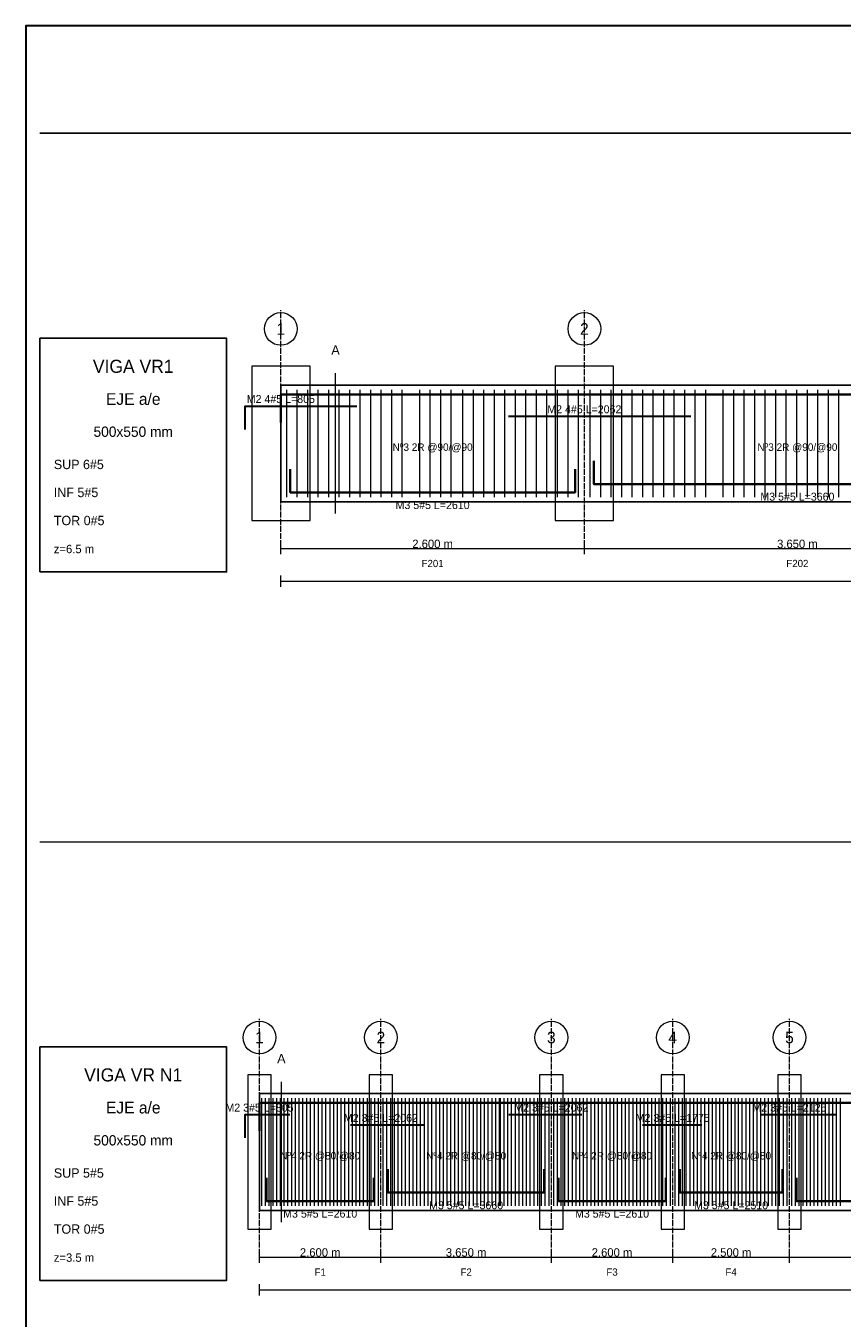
# Model space of a CAD drawing. Header units: millimetres. Extents: x 7 to 1432, y 7 to 493.
# Tile 3 of 9: x 7 to 182, y 216 to 493. Entities that reach past the tile are written whole.
import ezdxf
from ezdxf.enums import TextEntityAlignment as Align

# ---------------------------------------------------------------- set-up
doc = ezdxf.new("R2010")
doc.units = ezdxf.units.MM
doc.linetypes.add('DASHED', pattern=[1.524, 1.27, -0.254])
for name, color, linetype in [('ACERO_INF', 1, 'Continuous'), ('ACERO_SUP_APOYO', 5, 'Continuous'), ('ACERO_SUP_CONT', 4, 'Continuous'), ('APOYOS', 9, 'Continuous'), ('CONTORNO', 7, 'Continuous'), ('CORTE', 6, 'Continuous'), ('COTAS', 3, 'Continuous'), ('EJES', 1, 'Continuous'), ('ESTRIBOS', 8, 'Continuous'), ('MARCO', 7, 'Continuous'), ('TEXTO', 7, 'Continuous')]:
    doc.layers.add(name, color=color, linetype=linetype)

msp = doc.modelspace()

# ---------------------------------------------------------------- linework, layer by layer
at = {"layer": 'ACERO_INF', "color": 1, "lineweight": 35}
for points in [[(128.62, 399.93), (128.62, 394.93), (215.88, 394.93), (215.88, 399.93)], [(63.62, 398.13), (63.62, 393.13), (124.62, 393.13), (124.62, 398.13)], [(58.55, 246.47), (58.55, 241.47), (81.55, 241.47), (81.55, 246.47)], [(84.55, 248.27), (84.55, 243.27), (118.05, 243.27), (118.05, 248.27)], [(121.05, 246.47), (121.05, 241.47), (144.05, 241.47), (144.05, 246.47)], [(147.05, 248.27), (147.05, 243.27), (169.05, 243.27), (169.05, 248.27)], [(172.05, 246.47), (172.05, 241.47), (209.05, 241.47), (209.05, 246.47)]]:
    msp.add_lwpolyline(points, dxfattribs=at)
at = {"layer": 'ACERO_SUP_APOYO', "color": 5, "lineweight": 30}
for points in [[(54, 406.63), (54, 411.63), (77.88, 411.63)], [(110.38, 409.43), (149.44, 409.43)], [(54, 254.97), (54, 259.97), (63.55, 259.97)], [(76.55, 257.77), (92.17, 257.77)], [(110.42, 259.97), (126.05, 259.97)], [(139.05, 257.77), (151.8, 257.77)], [(164.3, 259.97), (180.55, 259.97)]]:
    msp.add_lwpolyline(points, dxfattribs=at)
at = {"layer": 'ACERO_SUP_CONT', "color": 4, "lineweight": 35}
for points in [[(61.62, 408.13), (61.62, 414.13), (445.38, 414.13), (445.38, 408.13)], [(57.05, 256.47), (57.05, 262.47), (419.05, 262.47), (419.05, 256.47)]]:
    msp.add_lwpolyline(points, dxfattribs=at)
at = {"layer": 'APOYOS', "color": 9, "lineweight": 15}
for points in [[(55.38, 387.13), (67.88, 387.13), (67.88, 420.13), (55.38, 420.13)], [(120.38, 387.13), (132.88, 387.13), (132.88, 420.13), (120.38, 420.13)], [(54.55, 235.47), (59.55, 235.47), (59.55, 268.47), (54.55, 268.47)], [(80.55, 235.47), (85.55, 235.47), (85.55, 268.47), (80.55, 268.47)], [(117.05, 235.47), (122.05, 235.47), (122.05, 268.47), (117.05, 268.47)], [(143.05, 235.47), (148.05, 235.47), (148.05, 268.47), (143.05, 268.47)], [(168.05, 235.47), (173.05, 235.47), (173.05, 268.47), (168.05, 268.47)]]:
    msp.add_lwpolyline(points, close=True, dxfattribs=at)
at = {"layer": 'CONTORNO', "color": 7, "lineweight": 25}
for points in [[(61.62, 391.13), (445.38, 391.13), (445.38, 416.13), (61.62, 416.13)], [(57.05, 239.47), (419.05, 239.47), (419.05, 264.47), (57.05, 264.47)]]:
    msp.add_lwpolyline(points, close=True, dxfattribs=at)
at = {"layer": 'CORTE', "color": 6, "lineweight": 13}
for p, q in [((73.33, 388.63), (73.33, 418.63)), ((61.73, 236.97), (61.73, 266.97))]:
    msp.add_line(p, q, dxfattribs=at)
at = {"layer": 'COTAS', "color": 3, "lineweight": 13}
for p, q in [((61.62, 379.93), (61.62, 382.33)), ((126.62, 379.93), (126.62, 382.33)), ((126.62, 379.93), (126.62, 382.33)), ((61.62, 381.13), (126.62, 381.13)), ((126.62, 381.13), (217.88, 381.13)), ((61.62, 372.93), (61.62, 375.33)), ((61.62, 374.13), (445.38, 374.13)), ((57.05, 228.27), (57.05, 230.67)), ((83.05, 228.27), (83.05, 230.67)), ((83.05, 228.27), (83.05, 230.67)), ((119.55, 228.27), (119.55, 230.67)), ((119.55, 228.27), (119.55, 230.67)), ((145.55, 228.27), (145.55, 230.67)), ((145.55, 228.27), (145.55, 230.67)), ((170.55, 228.27), (170.55, 230.67)), ((170.55, 228.27), (170.55, 230.67)), ((57.05, 229.47), (83.05, 229.47)), ((83.05, 229.47), (119.55, 229.47)), ((119.55, 229.47), (145.55, 229.47)), ((145.55, 229.47), (170.55, 229.47)), ((170.55, 229.47), (210.55, 229.47)), ((57.05, 221.27), (57.05, 223.67)), ((57.05, 222.47), (419.05, 222.47))]:
    msp.add_line(p, q, dxfattribs=at)
at = {"layer": 'EJES', "color": 1, "linetype": 'DASHED', "lineweight": 9}
for p, q in [((61.62, 380.13), (61.62, 432.13)), ((126.62, 380.13), (126.62, 432.13)), ((57.05, 228.47), (57.05, 280.47)), ((83.05, 228.47), (83.05, 280.47)), ((119.55, 228.47), (119.55, 280.47)), ((145.55, 228.47), (145.55, 280.47)), ((170.55, 228.47), (170.55, 280.47))]:
    msp.add_line(p, q, dxfattribs=at)
at = {"layer": 'EJES', "color": 1, "lineweight": 18}
for centre in [(61.62, 428.13), (126.62, 428.13), (57.05, 276.47), (83.05, 276.47), (119.55, 276.47), (145.55, 276.47), (170.55, 276.47)]:
    msp.add_circle(centre, 3.5, dxfattribs=at)
at = {"layer": 'ESTRIBOS', "color": 8, "lineweight": 9}
for p, q in [((62.88, 392.13), (62.88, 415.13)), ((65.12, 392.13), (65.12, 415.13)), ((67.38, 392.13), (67.38, 415.13)), ((69.62, 392.13), (69.62, 415.13)), ((71.88, 392.13), (71.88, 415.13)), ((74.12, 392.13), (74.12, 415.13)), ((76.38, 392.13), (76.38, 415.13)), ((78.62, 392.13), (78.62, 415.13)), ((80.88, 392.13), (80.88, 415.13)), ((83.12, 392.13), (83.12, 415.13)), ((85.38, 392.13), (85.38, 415.13)), ((87.62, 392.13), (87.62, 415.13)), ((91.38, 392.13), (91.38, 415.13)), ((93.62, 392.13), (93.62, 415.13)), ((95.88, 392.13), (95.88, 415.13)), ((98.12, 392.13), (98.12, 415.13)), ((100.62, 392.13), (100.62, 415.13)), ((102.88, 392.13), (102.88, 415.13)), ((105.12, 392.13), (105.12, 415.13)), ((107.38, 392.13), (107.38, 415.13)), ((109.62, 392.13), (109.62, 415.13)), ((111.88, 392.13), (111.88, 415.13)), ((114.12, 392.13), (114.12, 415.13)), ((116.38, 392.13), (116.38, 415.13)), ((118.62, 392.13), (118.62, 415.13)), ((120.88, 392.13), (120.88, 415.13)), ((123.12, 392.13), (123.12, 415.13)), ((125.38, 392.13), (125.38, 415.13)), ((127.88, 392.13), (127.88, 415.13)), ((130.12, 392.13), (130.12, 415.13)), ((132.38, 392.13), (132.38, 415.13)), ((134.62, 392.13), (134.62, 415.13)), ((136.88, 392.13), (136.88, 415.13)), ((139.12, 392.13), (139.12, 415.13)), ((141.38, 392.13), (141.38, 415.13)), ((143.62, 392.13), (143.62, 415.13)), ((145.88, 392.13), (145.88, 415.13)), ((148.12, 392.13), (148.12, 415.13)), ((150.38, 392.13), (150.38, 415.13)), ((152.62, 392.13), (152.62, 415.13)), ((156.38, 392.13), (156.38, 415.13)), ((158.62, 392.13), (158.62, 415.13)), ((160.88, 392.13), (160.88, 415.13)), ((163.12, 392.13), (163.12, 415.13)), ((165.38, 392.13), (165.38, 415.13)), ((167.62, 392.13), (167.62, 415.13)), ((169.88, 392.13), (169.88, 415.13)), ((172.12, 392.13), (172.12, 415.13)), ((174.38, 392.13), (174.38, 415.13)), ((176.62, 392.13), (176.62, 415.13)), ((178.88, 392.13), (178.88, 415.13)), ((181.12, 392.13), (181.12, 415.13)), ((57.55, 240.47), (57.55, 263.47)), ((58.35, 240.47), (58.35, 263.47)), ((59.15, 240.47), (59.15, 263.47)), ((59.95, 240.47), (59.95, 263.47)), ((60.75, 240.47), (60.75, 263.47)), ((61.55, 240.47), (61.55, 263.47)), ((62.35, 240.47), (62.35, 263.47)), ((63.15, 240.47), (63.15, 263.47)), ((63.95, 240.47), (63.95, 263.47)), ((64.75, 240.47), (64.75, 263.47)), ((65.55, 240.47), (65.55, 263.47)), ((66.35, 240.47), (66.35, 263.47)), ((67.15, 240.47), (67.15, 263.47)), ((67.95, 240.47), (67.95, 263.47)), ((68.85, 240.47), (68.85, 263.47)), ((69.65, 240.47), (69.65, 263.47)), ((70.45, 240.47), (70.45, 263.47)), ((71.25, 240.47), (71.25, 263.47)), ((72.15, 240.47), (72.15, 263.47)), ((72.95, 240.47), (72.95, 263.47)), ((73.75, 240.47), (73.75, 263.47)), ((74.55, 240.47), (74.55, 263.47)), ((75.35, 240.47), (75.35, 263.47)), ((76.15, 240.47), (76.15, 263.47)), ((76.95, 240.47), (76.95, 263.47)), ((77.75, 240.47), (77.75, 263.47)), ((78.55, 240.47), (78.55, 263.47)), ((79.35, 240.47), (79.35, 263.47)), ((80.15, 240.47), (80.15, 263.47)), ((80.95, 240.47), (80.95, 263.47)), ((81.75, 240.47), (81.75, 263.47)), ((82.55, 240.47), (82.55, 263.47)), ((83.55, 240.47), (83.55, 263.47)), ((84.35, 240.47), (84.35, 263.47)), ((85.15, 240.47), (85.15, 263.47)), ((85.95, 240.47), (85.95, 263.47)), ((86.75, 240.47), (86.75, 263.47)), ((87.55, 240.47), (87.55, 263.47)), ((88.35, 240.47), (88.35, 263.47)), ((89.15, 240.47), (89.15, 263.47)), ((89.95, 240.47), (89.95, 263.47)), ((90.75, 240.47), (90.75, 263.47)), ((91.55, 240.47), (91.55, 263.47)), ((92.35, 240.47), (92.35, 263.47)), ((93.15, 240.47), (93.15, 263.47)), ((93.95, 240.47), (93.95, 263.47)), ((94.85, 240.47), (94.85, 263.47)), ((95.65, 240.47), (95.65, 263.47)), ((96.45, 240.47), (96.45, 263.47)), ((97.25, 240.47), (97.25, 263.47)), ((98.05, 240.47), (98.05, 263.47)), ((98.85, 240.47), (98.85, 263.47)), ((99.65, 240.47), (99.65, 263.47)), ((100.45, 240.47), (100.45, 263.47)), ((101.25, 240.47), (101.25, 263.47)), ((102.05, 240.47), (102.05, 263.47)), ((102.85, 240.47), (102.85, 263.47)), ((103.65, 240.47), (103.65, 263.47)), ((104.45, 240.47), (104.45, 263.47)), ((105.25, 240.47), (105.25, 263.47)), ((106.05, 240.47), (106.05, 263.47)), ((106.85, 240.47), (106.85, 263.47)), ((107.65, 240.47), (107.65, 263.47)), ((108.45, 240.47), (108.45, 263.47)), ((108.65, 240.47), (108.65, 263.47)), ((109.45, 240.47), (109.45, 263.47)), ((110.25, 240.47), (110.25, 263.47)), ((111.05, 240.47), (111.05, 263.47)), ((111.85, 240.47), (111.85, 263.47)), ((112.65, 240.47), (112.65, 263.47)), ((113.45, 240.47), (113.45, 263.47)), ((114.25, 240.47), (114.25, 263.47)), ((115.05, 240.47), (115.05, 263.47)), ((115.85, 240.47), (115.85, 263.47)), ((116.65, 240.47), (116.65, 263.47)), ((117.45, 240.47), (117.45, 263.47)), ((118.25, 240.47), (118.25, 263.47)), ((119.05, 240.47), (119.05, 263.47)), ((120.05, 240.47), (120.05, 263.47)), ((120.85, 240.47), (120.85, 263.47)), ((121.65, 240.47), (121.65, 263.47)), ((122.45, 240.47), (122.45, 263.47)), ((123.25, 240.47), (123.25, 263.47)), ((124.05, 240.47), (124.05, 263.47)), ((124.85, 240.47), (124.85, 263.47)), ((125.65, 240.47), (125.65, 263.47)), ((126.45, 240.47), (126.45, 263.47)), ((127.25, 240.47), (127.25, 263.47)), ((128.05, 240.47), (128.05, 263.47)), ((128.85, 240.47), (128.85, 263.47)), ((129.65, 240.47), (129.65, 263.47)), ((130.45, 240.47), (130.45, 263.47)), ((131.35, 240.47), (131.35, 263.47)), ((132.15, 240.47), (132.15, 263.47)), ((132.95, 240.47), (132.95, 263.47)), ((133.75, 240.47), (133.75, 263.47)), ((134.65, 240.47), (134.65, 263.47)), ((135.45, 240.47), (135.45, 263.47)), ((136.25, 240.47), (136.25, 263.47)), ((137.05, 240.47), (137.05, 263.47)), ((137.85, 240.47), (137.85, 263.47)), ((138.65, 240.47), (138.65, 263.47)), ((139.45, 240.47), (139.45, 263.47)), ((140.25, 240.47), (140.25, 263.47)), ((141.05, 240.47), (141.05, 263.47)), ((141.85, 240.47), (141.85, 263.47)), ((142.65, 240.47), (142.65, 263.47)), ((143.45, 240.47), (143.45, 263.47)), ((144.25, 240.47), (144.25, 263.47)), ((145.05, 240.47), (145.05, 263.47)), ((146.05, 240.47), (146.05, 263.47)), ((146.85, 240.47), (146.85, 263.47)), ((147.65, 240.47), (147.65, 263.47)), ((148.45, 240.47), (148.45, 263.47)), ((149.25, 240.47), (149.25, 263.47)), ((150.05, 240.47), (150.05, 263.47)), ((150.85, 240.47), (150.85, 263.47)), ((151.65, 240.47), (151.65, 263.47)), ((152.45, 240.47), (152.45, 263.47)), ((153.25, 240.47), (153.25, 263.47)), ((154.05, 240.47), (154.05, 263.47)), ((154.85, 240.47), (154.85, 263.47)), ((155.65, 240.47), (155.65, 263.47)), ((156.45, 240.47), (156.45, 263.47)), ((157.35, 240.47), (157.35, 263.47)), ((158.15, 240.47), (158.15, 263.47)), ((158.95, 240.47), (158.95, 263.47)), ((159.65, 240.47), (159.65, 263.47)), ((160.45, 240.47), (160.45, 263.47)), ((161.25, 240.47), (161.25, 263.47)), ((162.05, 240.47), (162.05, 263.47)), ((162.85, 240.47), (162.85, 263.47)), ((163.65, 240.47), (163.65, 263.47)), ((164.45, 240.47), (164.45, 263.47)), ((165.25, 240.47), (165.25, 263.47)), ((166.05, 240.47), (166.05, 263.47)), ((166.85, 240.47), (166.85, 263.47)), ((167.65, 240.47), (167.65, 263.47)), ((168.45, 240.47), (168.45, 263.47)), ((169.25, 240.47), (169.25, 263.47)), ((170.05, 240.47), (170.05, 263.47)), ((171.05, 240.47), (171.05, 263.47)), ((171.85, 240.47), (171.85, 263.47)), ((172.65, 240.47), (172.65, 263.47)), ((173.45, 240.47), (173.45, 263.47)), ((174.25, 240.47), (174.25, 263.47)), ((175.05, 240.47), (175.05, 263.47)), ((175.85, 240.47), (175.85, 263.47)), ((176.65, 240.47), (176.65, 263.47)), ((177.45, 240.47), (177.45, 263.47)), ((178.25, 240.47), (178.25, 263.47)), ((179.05, 240.47), (179.05, 263.47)), ((179.85, 240.47), (179.85, 263.47)), ((180.65, 240.47), (180.65, 263.47)), ((181.45, 240.47), (181.45, 263.47))]:
    msp.add_line(p, q, dxfattribs=at)
at = {"layer": 'MARCO', "color": 7, "lineweight": 25}
msp.add_line((10, 470), (697, 470), dxfattribs=at)
at = {"layer": 'MARCO', "color": 8, "lineweight": 13}
msp.add_line((10, 318.33), (697, 318.33), dxfattribs=at)
at = {"layer": 'MARCO', "color": 7, "lineweight": 30}
msp.add_lwpolyline([(7, 7), (700, 7), (700, 493), (7, 493)], close=True, dxfattribs=at)
at = {"layer": 'MARCO', "color": 7, "lineweight": 25}
for points in [[(10, 376.13), (50, 376.13), (50, 426.13), (10, 426.13)], [(10, 224.47), (50, 224.47), (50, 274.47), (10, 274.47)]]:
    msp.add_lwpolyline(points, close=True, dxfattribs=at)

# ---------------------------------------------------------------- texts
at = {"layer": 'ACERO_INF', "color": 1}
for s, p in [('M3 5#5 L=3660', (172.25, 392.23)), ('M3 5#5 L=2610', (94.12, 390.43)), ('M3 5#5 L=3660', (101.3, 240.57)), ('M3 5#5 L=2510', (158.05, 240.57)), ('M3 5#5 L=2610', (70.05, 238.77)), ('M3 5#5 L=2610', (132.55, 238.77))]:
    msp.add_text(s, height=1.7, dxfattribs=at).set_placement(p, align=Align.MIDDLE_CENTER)
at = {"layer": 'ACERO_SUP_APOYO', "color": 5}
for s, p in [('M2 4#5 L=805', (61.62, 413.13)), ('M2 4#5 L=2062', (126.62, 410.93)), ('M2 3#5 L=805', (57.05, 261.47)), ('M2 3#5 L=2062', (83.05, 259.27)), ('M2 3#5 L=2062', (119.55, 261.47)), ('M2 3#5 L=1775', (145.55, 259.27)), ('M2 3#5 L=2125', (170.55, 261.47))]:
    msp.add_text(s, height=1.7, dxfattribs=at).set_placement(p, align=Align.MIDDLE_CENTER)
at = {"layer": 'CORTE', "color": 6}
for p in [(73.33, 423.63), (61.73, 271.97)]:
    msp.add_text('A', height=2, dxfattribs=at).set_placement(p, align=Align.MIDDLE_CENTER)
at = {"layer": 'COTAS', "color": 3}
for s, p in [('2.600 m', (94.12, 382.13)), ('3.650 m', (172.25, 382.13)), ('2.600 m', (70.05, 230.47)), ('3.650 m', (101.3, 230.47)), ('2.600 m', (132.55, 230.47)), ('2.500 m', (158.05, 230.47))]:
    msp.add_text(s, height=1.8, dxfattribs=at).set_placement(p, align=Align.MIDDLE_CENTER)
at = {"layer": 'EJES', "color": 1}
for s, p in [('1', (61.62, 428.13)), ('2', (126.62, 428.13)), ('1', (57.05, 276.47)), ('2', (83.05, 276.47)), ('3', (119.55, 276.47)), ('4', (145.55, 276.47)), ('5', (170.55, 276.47))]:
    msp.add_text(s, height=2.5, dxfattribs=at).set_placement(p, align=Align.MIDDLE_CENTER)
at = {"layer": 'ESTRIBOS', "color": 8}
for s, p in [('Nº3 2R @90/@90', (94.12, 402.83)), ('Nº3 2R @90/@90', (172.25, 402.83)), ('Nº4 2R @80/@80', (70.05, 251.17)), ('Nº4 2R @80/@80', (101.3, 251.17)), ('Nº4 2R @80/@80', (132.55, 251.17)), ('Nº4 2R @80/@80', (158.05, 251.17))]:
    msp.add_text(s, height=1.6, dxfattribs=at).set_placement(p, align=Align.MIDDLE_CENTER)
at = {"layer": 'TEXTO', "color": 7}
for s, height, p in [('VIGA VR1', 2.8, (30, 420.13)), ('EJE a/e', 2.5, (30, 413.13)), ('500x550 mm', 2.2, (30, 406.13)), ('F201', 1.55, (94.12, 377.93)), ('F202', 1.55, (172.25, 377.93)), ('VIGA VR N1', 2.8, (30, 268.47)), ('EJE a/e', 2.5, (30, 261.47)), ('500x550 mm', 2.2, (30, 254.47)), ('F1', 1.55, (70.05, 226.27)), ('F2', 1.55, (101.3, 226.27)), ('F3', 1.55, (132.55, 226.27)), ('F4', 1.55, (158.05, 226.27))]:
    msp.add_text(s, height=height, dxfattribs=at).set_placement(p, align=Align.MIDDLE_CENTER)
at = {"layer": 'TEXTO'}
for s, height, p in [('SUP 6#5', 2, (13, 398.13)), ('INF 5#5', 2, (13, 392.13)), ('TOR 0#5', 2, (13, 386.13)), ('z=6.5 m', 1.8, (13, 380.13)), ('SUP 5#5', 2, (13, 246.47)), ('INF 5#5', 2, (13, 240.47)), ('TOR 0#5', 2, (13, 234.47)), ('z=3.5 m', 1.8, (13, 228.47))]:
    msp.add_text(s, height=height, dxfattribs=at).set_placement(p)

doc.saveas('drawing.dxf')
